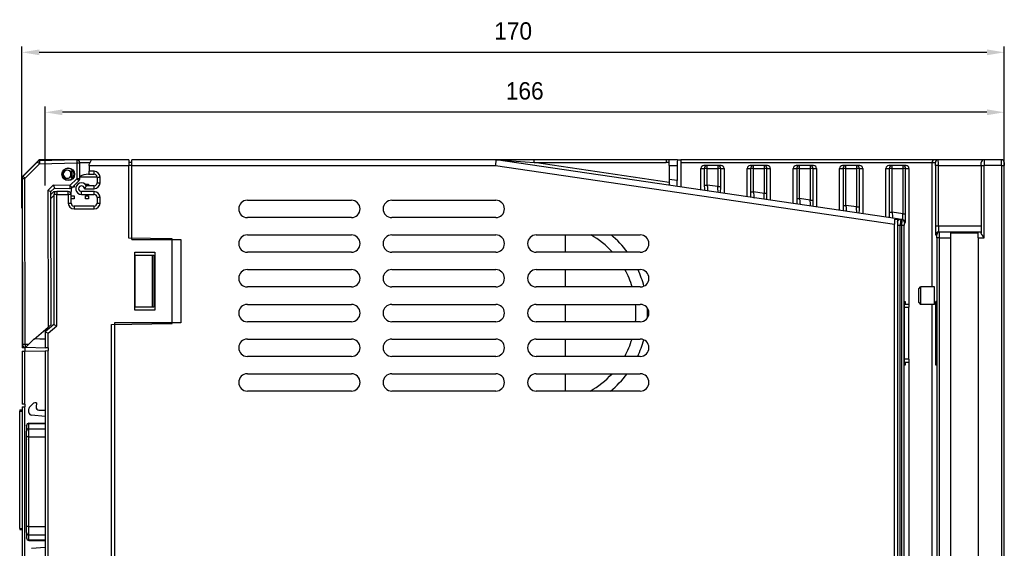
# Model space of a CAD drawing. Extents: x 14074 to 14381, y -3030 to -2703.
# Tile 27 of 27: x 14210 to 14381, y -2794 to -2703. Entities that reach past the tile are written whole.
import ezdxf

# ---------------------------------------------------------------- set-up
doc = ezdxf.new("R2010")
doc.units = 0
doc.layers.get('DEFPOINTS').update_dxf_attribs({"color": 8, "linetype": 'CONTINUOUS'})
doc.layers.add('TEXT', color=2, linetype='CONTINUOUS')
doc.styles.get("Standard").update_dxf_attribs({"font": 'PMingLiU.ttf'})
doc.dimstyles.new('ISO-25', dxfattribs={"dimtxt": 3, "dimasz": 3, "dimexe": 1, "dimexo": 1, "dimgap": 2, "dimtad": 2, "dimtih": 1, "dimtoh": 1, "dimtxsty": 'STANDARD', "dimcen": 0, "dimclrd": 256, "dimclre": 256, "dimclrt": 256, "dimazin": 3, "dimtfac": 1, "dimtmove": 0, "dimatfit": 3})

# ---------------------------------------------------------------- blocks, each defined once
blk = doc.blocks.new('*D3')
at = {"layer": 'DEFPOINTS', "color": 0}
for p in [(14380.7, -2708.6), (14210.7, -2736.56), (14380.7, -2883.52)]:
    blk.add_point(p, dxfattribs=at)
at = {"layer": 'TEXT', "color": 7}
for p, q in [((14210.7, -2735.56), (14210.7, -2707.6)), ((14380.7, -2882.52), (14380.7, -2707.6)), ((14213.7, -2708.6), (14377.7, -2708.6))]:
    blk.add_line(p, q, dxfattribs=at)
for points in [[(14213.7, -2708.1), (14213.7, -2709.1), (14210.7, -2708.6)], [(14377.7, -2708.1), (14377.7, -2709.1), (14380.7, -2708.6)]]:
    blk.add_solid(points, dxfattribs=at)
at = {"layer": 'TEXT', "color": 7, "insert": (14295.7, -2704.93), "char_height": 3, "attachment_point": 5}
blk.add_mtext('170', dxfattribs=at)
blk = doc.blocks.new('*D4')
at = {"layer": 'DEFPOINTS', "color": 0}
for p in [(14214.7, -2718.97), (14214.7, -2732.62), (14380.7, -2755.66)]:
    blk.add_point(p, dxfattribs=at)
at = {"layer": 'TEXT', "color": 7}
for p, q in [((14214.7, -2731.62), (14214.7, -2717.97)), ((14377.7, -2718.97), (14217.7, -2718.97)), ((14380.7, -2754.66), (14380.7, -2717.97))]:
    blk.add_line(p, q, dxfattribs=at)
for points in [[(14217.7, -2718.47), (14217.7, -2719.47), (14214.7, -2718.97)], [(14377.7, -2718.47), (14377.7, -2719.47), (14380.7, -2718.97)]]:
    blk.add_solid(points, dxfattribs=at)
at = {"layer": 'TEXT', "color": 7, "insert": (14297.7, -2715.28), "char_height": 3, "attachment_point": 5}
blk.add_mtext('166', dxfattribs=at)

msp = doc.modelspace()

# ---------------------------------------------------------------- linework, layer by layer
at = {"layer": 'TEXT', "color": 7}
for p, q in [((14213.555, -2727.322), (14210.848, -2730.029)), ((14213.367, -2727.518), (14210.849, -2730.048)), ((14211.19, -2730.401), (14213.708, -2727.871)), ((14220.182, -2727.185), (14213.707, -2727.371)), ((14213.708, -2727.871), (14220.183, -2727.685)), ((14215.701, -2727.175), (14213.908, -2727.175)), ((14215.701, -2727.175), (14215.701, -2727.314)), ((14222.701, -2727.175), (14215.701, -2727.175)), ((14220.183, -2727.685), (14220.696, -2727.684)), ((14220.183, -2727.685), (14220.19, -2730.461)), ((14220.696, -2727.675), (14222.451, -2727.675)), ((14220.703, -2730.459), (14220.696, -2727.684)), ((14222.301, -2727.975), (14222.701, -2727.175)), ((14222.301, -2728.175), (14222.301, -2727.975)), ((14229.201, -2727.175), (14222.701, -2727.175)), ((14229.201, -2727.175), (14229.201, -2728.175)), ((14229.701, -2727.675), (14229.201, -2727.675)), ((14229.701, -2728.175), (14229.701, -2727.175)), ((14292.665, -2727.175), (14229.701, -2727.175)), ((14292.701, -2727.177), (14292.628, -2728.175)), ((14299.358, -2727.175), (14292.665, -2727.175)), ((14362.201, -2737.396), (14292.737, -2727.181)), ((14292.737, -2727.181), (14292.772, -2727.183)), ((14292.772, -2727.183), (14294.667, -2727.321)), ((14294.667, -2727.321), (14299.36, -2727.662)), ((14322.201, -2727.175), (14299.358, -2727.175)), ((14322.701, -2731.095), (14299.36, -2727.662)), ((14299.36, -2727.662), (14322.201, -2727.662)), ((14322.701, -2727.175), (14322.201, -2727.175)), ((14322.201, -2727.175), (14322.201, -2727.662)), ((14322.201, -2727.675), (14322.201, -2727.662)), ((14322.701, -2727.675), (14322.201, -2727.675)), ((14322.701, -2727.675), (14322.701, -2727.175)), ((14324.125, -2727.175), (14322.701, -2727.175)), ((14322.701, -2727.74), (14322.701, -2727.675)), ((14322.701, -2728.175), (14322.701, -2727.74)), ((14324.125, -2727.175), (14324.71, -2727.175)), ((14324.701, -2727.675), (14368.201, -2727.675)), ((14324.701, -2727.675), (14324.701, -2731.881)), ((14368.693, -2727.175), (14324.71, -2727.175)), ((14368.201, -2727.675), (14368.777, -2727.675)), ((14368.201, -2749.175), (14368.201, -2727.675)), ((14369.277, -2727.175), (14368.693, -2727.175)), ((14377.201, -2727.175), (14369.277, -2727.175)), ((14376.701, -2728.175), (14376.701, -2727.675)), ((14380.201, -2727.175), (14377.201, -2727.175)), ((14377.201, -2727.175), (14377.201, -2727.468)), ((14377.201, -2727.468), (14377.201, -2728.175)), ((14380.201, -2728.175), (14380.201, -2727.175)), ((14380.701, -2727.675), (14380.701, -2728.175)), ((14219.11, -2729.279), (14219.278, -2729.279)), ((14219.11, -2729.279), (14219.11, -2730.072)), ((14219.525, -2729.109), (14219.278, -2729.279)), ((14219.278, -2730.072), (14219.278, -2729.279)), ((14222.201, -2729.675), (14222.301, -2729.675)), ((14222.301, -2728.175), (14229.201, -2728.175)), ((14222.301, -2728.175), (14222.301, -2729.175)), ((14222.301, -2729.675), (14222.301, -2729.175)), ((14223.201, -2729.175), (14222.301, -2729.175)), ((14222.301, -2729.675), (14223.201, -2729.675)), ((14223.201, -2729.675), (14223.201, -2729.175)), ((14229.201, -2740.719), (14229.201, -2728.175)), ((14229.701, -2728.175), (14229.201, -2728.175)), ((14229.701, -2728.175), (14292.628, -2728.175)), ((14229.701, -2740.975), (14229.701, -2728.175)), ((14292.628, -2728.175), (14361.701, -2738.333)), ((14322.701, -2728.175), (14324.108, -2728.175)), ((14322.701, -2728.175), (14322.701, -2730.576)), ((14324.108, -2728.175), (14324.108, -2730.783)), ((14328.201, -2728.675), (14328.786, -2728.675)), ((14328.201, -2732.396), (14328.201, -2728.675)), ((14329.286, -2728.175), (14328.701, -2728.175)), ((14329.286, -2728.675), (14328.786, -2728.675)), ((14328.786, -2728.675), (14328.786, -2731.545)), ((14329.286, -2728.675), (14329.286, -2728.175)), ((14331.116, -2728.175), (14329.286, -2728.175)), ((14329.286, -2731.545), (14329.286, -2728.675)), ((14329.286, -2728.675), (14331.116, -2728.675)), ((14331.701, -2728.175), (14331.116, -2728.175)), ((14331.116, -2728.175), (14331.116, -2728.675)), ((14331.616, -2728.675), (14331.116, -2728.675)), ((14331.116, -2728.675), (14331.116, -2731.814)), ((14331.616, -2731.814), (14331.616, -2728.675)), ((14331.616, -2728.675), (14332.201, -2728.675)), ((14332.201, -2728.675), (14332.201, -2732.984)), ((14336.201, -2728.675), (14336.786, -2728.675)), ((14336.201, -2733.572), (14336.201, -2728.675)), ((14337.286, -2728.175), (14336.701, -2728.175)), ((14337.286, -2728.675), (14336.786, -2728.675)), ((14336.786, -2728.675), (14336.786, -2732.721)), ((14337.286, -2728.675), (14337.286, -2728.175)), ((14339.116, -2728.175), (14337.286, -2728.175)), ((14337.286, -2732.721), (14337.286, -2728.675)), ((14337.286, -2728.675), (14339.116, -2728.675)), ((14339.701, -2728.175), (14339.116, -2728.175)), ((14339.116, -2728.175), (14339.116, -2728.675)), ((14339.616, -2728.675), (14339.116, -2728.675)), ((14339.116, -2728.675), (14339.116, -2732.99)), ((14339.616, -2732.99), (14339.616, -2728.675)), ((14339.616, -2728.675), (14340.201, -2728.675)), ((14340.201, -2728.675), (14340.201, -2734.161)), ((14344.184, -2728.675), (14344.769, -2728.675)), ((14344.184, -2734.746), (14344.184, -2728.675)), ((14345.269, -2728.175), (14344.684, -2728.175)), ((14345.269, -2728.675), (14344.769, -2728.675)), ((14344.769, -2728.675), (14344.769, -2733.895)), ((14345.269, -2728.675), (14345.269, -2728.175)), ((14347.116, -2728.175), (14345.269, -2728.175)), ((14345.269, -2733.895), (14345.269, -2728.675)), ((14345.269, -2728.675), (14347.116, -2728.675)), ((14347.701, -2728.175), (14347.116, -2728.175)), ((14347.116, -2728.175), (14347.116, -2728.675)), ((14347.616, -2728.675), (14347.116, -2728.675)), ((14347.116, -2728.675), (14347.116, -2734.167)), ((14347.616, -2734.167), (14347.616, -2728.675)), ((14347.616, -2728.675), (14348.201, -2728.675)), ((14348.201, -2728.675), (14348.201, -2735.337)), ((14352.201, -2728.675), (14352.786, -2728.675)), ((14352.201, -2735.925), (14352.201, -2728.675)), ((14353.286, -2728.175), (14352.701, -2728.175)), ((14353.286, -2728.675), (14352.786, -2728.675)), ((14352.786, -2728.675), (14352.786, -2735.074)), ((14353.286, -2728.675), (14353.286, -2728.175)), ((14355.116, -2728.175), (14353.286, -2728.175)), ((14353.286, -2735.074), (14353.286, -2728.675)), ((14353.286, -2728.675), (14355.116, -2728.675)), ((14355.701, -2728.175), (14355.116, -2728.175)), ((14355.116, -2728.175), (14355.116, -2728.675)), ((14355.616, -2728.675), (14355.116, -2728.675)), ((14355.116, -2728.675), (14355.116, -2735.343)), ((14355.616, -2735.343), (14355.616, -2728.675)), ((14355.616, -2728.675), (14356.201, -2728.675)), ((14356.201, -2728.675), (14356.201, -2736.514)), ((14360.201, -2728.675), (14360.786, -2728.675)), ((14360.201, -2737.102), (14360.201, -2728.675)), ((14361.286, -2728.175), (14360.701, -2728.175)), ((14361.286, -2728.675), (14360.786, -2728.675)), ((14360.786, -2728.675), (14360.786, -2736.251)), ((14361.286, -2728.675), (14361.286, -2728.175)), ((14363.116, -2728.175), (14361.286, -2728.175)), ((14361.286, -2736.251), (14361.286, -2728.675)), ((14361.286, -2728.675), (14363.116, -2728.675)), ((14363.701, -2728.175), (14363.116, -2728.175)), ((14363.116, -2728.175), (14363.116, -2728.675)), ((14363.616, -2728.675), (14363.116, -2728.675)), ((14363.116, -2728.675), (14363.116, -2736.52)), ((14363.616, -2736.52), (14363.616, -2728.675)), ((14363.616, -2728.675), (14364.201, -2728.675)), ((14364.201, -2728.675), (14364.201, -2752.175)), ((14368.936, -2728.175), (14368.786, -2728.175)), ((14368.786, -2728.175), (14368.786, -2738.675)), ((14369.286, -2728.175), (14368.936, -2728.175)), ((14369.286, -2728.175), (14376.701, -2728.175)), ((14369.286, -2738.675), (14369.286, -2728.175)), ((14376.701, -2728.175), (14376.848, -2728.175)), ((14376.701, -2728.175), (14376.701, -2739.809)), ((14376.848, -2728.175), (14377.201, -2728.175)), ((14380.201, -2728.175), (14377.201, -2728.175)), ((14377.201, -2740.675), (14377.201, -2728.175)), ((14380.201, -2728.175), (14380.701, -2728.175)), ((14380.201, -2728.175), (14380.201, -2888.175)), ((14380.701, -2888.175), (14380.701, -2728.175)), ((14210.703, -2730.382), (14210.701, -2730.382)), ((14210.701, -2730.382), (14210.701, -2759.675)), ((14210.703, -2730.402), (14211.19, -2730.401)), ((14210.703, -2730.402), (14210.774, -2759.103)), ((14211.261, -2759.102), (14211.19, -2730.401)), ((14220.19, -2730.461), (14218.996, -2731.63)), ((14219.278, -2730.072), (14219.11, -2730.072)), ((14219.278, -2730.072), (14219.525, -2730.242)), ((14219.359, -2731.987), (14220.553, -2730.818)), ((14220.703, -2730.459), (14220.19, -2730.461)), ((14223.701, -2730.175), (14220.702, -2730.175)), ((14221.701, -2731.461), (14221.701, -2731.417)), ((14221.701, -2731.417), (14222.201, -2731.417)), ((14222.201, -2731.417), (14222.201, -2731.675)), ((14223.701, -2730.175), (14224.201, -2730.175)), ((14223.701, -2730.175), (14223.701, -2731.175)), ((14223.701, -2731.175), (14224.201, -2731.175)), ((14224.201, -2731.175), (14224.201, -2730.175)), ((14322.701, -2730.576), (14322.701, -2731.587)), ((14324.108, -2730.783), (14322.701, -2730.576)), ((14216.106, -2731.562), (14215.195, -2732.477)), ((14215.195, -2732.477), (14215.254, -2756.112)), ((14216.322, -2732.066), (14215.709, -2732.683)), ((14215.766, -2755.683), (14215.709, -2732.683)), ((14216.201, -2732.675), (14215.71, -2733.167)), ((14218.996, -2731.63), (14216.106, -2731.562)), ((14216.201, -2732.675), (14216.701, -2732.675)), ((14216.701, -2733.175), (14216.201, -2733.175)), ((14216.201, -2733.175), (14216.201, -2755.675)), ((14216.322, -2732.066), (14218.997, -2732.13)), ((14216.701, -2732.675), (14216.701, -2733.175)), ((14218.701, -2732.675), (14216.701, -2732.675)), ((14216.701, -2733.175), (14218.701, -2733.175)), ((14216.701, -2755.91), (14216.701, -2733.175)), ((14218.701, -2733.175), (14218.701, -2732.675)), ((14219.201, -2733.175), (14218.701, -2733.175)), ((14218.701, -2733.175), (14218.701, -2734.675)), ((14219.201, -2733.175), (14219.201, -2732.675)), ((14219.201, -2734.675), (14219.201, -2733.175)), ((14219.701, -2731.917), (14219.43, -2731.917)), ((14219.701, -2731.652), (14219.701, -2731.917)), ((14221.001, -2733.175), (14221.001, -2732.675)), ((14223.201, -2732.675), (14221.001, -2732.675)), ((14221.001, -2733.175), (14223.201, -2733.175)), ((14221.501, -2732.175), (14223.201, -2732.175)), ((14223.201, -2731.675), (14221.867, -2731.675)), ((14223.201, -2732.175), (14223.201, -2731.675)), ((14223.201, -2733.175), (14223.201, -2732.675)), ((14328.786, -2731.545), (14328.936, -2731.545)), ((14328.936, -2731.545), (14329.286, -2731.545)), ((14331.116, -2731.814), (14329.286, -2731.545)), ((14331.116, -2731.814), (14331.467, -2731.814)), ((14331.467, -2731.814), (14331.616, -2731.814)), ((14336.786, -2732.721), (14336.936, -2732.721)), ((14336.936, -2732.721), (14337.286, -2732.721)), ((14339.116, -2732.99), (14337.286, -2732.721)), ((14339.467, -2732.99), (14339.116, -2732.99)), ((14339.616, -2732.99), (14339.467, -2732.99)), ((14215.712, -2733.872), (14216.201, -2733.382)), ((14218.701, -2734.675), (14219.201, -2734.675)), ((14219.201, -2733.417), (14219.701, -2733.417)), ((14219.701, -2733.917), (14219.201, -2733.917)), ((14219.701, -2733.417), (14219.701, -2733.917)), ((14221.701, -2733.417), (14222.201, -2733.417)), ((14221.701, -2733.917), (14221.701, -2733.417)), ((14222.201, -2733.917), (14221.701, -2733.917)), ((14222.201, -2733.417), (14222.201, -2733.917)), ((14224.201, -2733.675), (14223.701, -2733.675)), ((14223.701, -2733.675), (14223.701, -2734.675)), ((14223.701, -2734.675), (14224.201, -2734.675)), ((14224.201, -2734.675), (14224.201, -2733.675)), ((14249.701, -2734.175), (14267.701, -2734.175)), ((14274.701, -2734.175), (14292.701, -2734.175)), ((14344.769, -2733.895), (14344.918, -2733.895)), ((14344.918, -2733.895), (14345.269, -2733.895)), ((14347.116, -2734.167), (14345.269, -2733.895)), ((14347.116, -2734.167), (14347.467, -2734.167)), ((14347.467, -2734.167), (14347.616, -2734.167)), ((14219.701, -2735.175), (14219.701, -2735.675)), ((14223.201, -2735.175), (14219.701, -2735.175)), ((14219.701, -2735.675), (14223.201, -2735.675)), ((14223.201, -2735.675), (14223.201, -2735.175)), ((14352.786, -2735.074), (14352.936, -2735.074)), ((14352.936, -2735.074), (14353.286, -2735.074)), ((14355.116, -2735.343), (14353.286, -2735.074)), ((14355.116, -2735.343), (14355.467, -2735.343)), ((14355.467, -2735.343), (14355.616, -2735.343)), ((14360.786, -2736.251), (14360.936, -2736.251)), ((14360.936, -2736.251), (14361.286, -2736.251)), ((14363.116, -2736.52), (14361.286, -2736.251)), ((14363.116, -2736.52), (14363.467, -2736.52)), ((14363.467, -2736.52), (14363.616, -2736.52)), ((14267.701, -2737.175), (14249.701, -2737.175)), ((14292.701, -2737.175), (14274.701, -2737.175)), ((14361.701, -2737.458), (14361.701, -2738.333)), ((14361.701, -2737.458), (14362.201, -2737.531)), ((14362.774, -2737.48), (14362.201, -2737.396)), ((14362.201, -2737.396), (14362.201, -2737.531)), ((14362.201, -2737.531), (14362.201, -2834.675)), ((14362.753, -2737.773), (14362.701, -2738.48)), ((14362.774, -2737.48), (14362.753, -2737.773)), ((14362.98, -2737.51), (14362.774, -2737.48)), ((14362.774, -2737.48), (14362.774, -2737.48)), ((14363.163, -2737.537), (14362.98, -2737.51)), ((14362.98, -2737.51), (14363.031, -2737.521)), ((14363.407, -2738.005), (14363.59, -2738.032)), ((14361.701, -2834.882), (14361.701, -2738.333)), ((14362.201, -2738.48), (14362.348, -2738.48)), ((14362.201, -2738.48), (14362.201, -2834.468)), ((14362.348, -2738.48), (14362.701, -2738.48)), ((14362.701, -2738.48), (14362.898, -2738.509)), ((14362.701, -2834.468), (14362.701, -2738.48)), ((14362.898, -2738.509), (14363.249, -2738.509)), ((14362.898, -2738.509), (14362.898, -2834.665)), ((14363.249, -2738.509), (14363.398, -2738.509)), ((14363.398, -2834.665), (14363.398, -2738.509)), ((14368.936, -2738.675), (14368.786, -2738.675)), ((14369.286, -2738.675), (14368.936, -2738.675)), ((14376.701, -2738.675), (14369.286, -2738.675)), ((14369.496, -2739.675), (14369.312, -2739.675)), ((14376.701, -2739.675), (14369.496, -2739.675)), ((14371.39, -2739.809), (14371.39, -2740.675)), ((14371.39, -2739.809), (14376.201, -2739.809)), ((14376.201, -2740.675), (14376.201, -2739.809)), ((14236.701, -2740.85), (14229.201, -2740.719)), ((14229.701, -2740.975), (14238.201, -2740.975)), ((14236.701, -2755.501), (14236.701, -2740.85)), ((14238.201, -2740.975), (14238.201, -2755.375)), ((14249.701, -2740.175), (14267.701, -2740.175)), ((14274.701, -2740.175), (14292.701, -2740.175)), ((14299.701, -2740.175), (14317.701, -2740.175)), ((14304.701, -2740.175), (14304.701, -2743.175)), ((14368.812, -2740.175), (14368.996, -2740.175)), ((14369.154, -2740.675), (14369.004, -2740.675)), ((14369.004, -2740.675), (14369.004, -2841.478)), ((14369.504, -2740.675), (14369.154, -2740.675)), ((14369.504, -2740.675), (14371.39, -2740.675)), ((14369.504, -2841.978), (14369.504, -2740.675)), ((14371.39, -2740.675), (14371.39, -2840.175)), ((14376.201, -2740.675), (14377.201, -2740.675)), ((14376.201, -2740.675), (14376.201, -2848.675)), ((14230.201, -2753.175), (14230.201, -2743.175)), ((14230.201, -2743.175), (14233.701, -2743.175)), ((14233.701, -2743.175), (14233.701, -2753.175)), ((14267.701, -2743.175), (14249.701, -2743.175)), ((14292.701, -2743.175), (14274.701, -2743.175)), ((14317.701, -2743.175), (14299.701, -2743.175)), ((14230.257, -2743.675), (14233.201, -2743.675)), ((14230.257, -2752.675), (14230.257, -2743.675)), ((14233.201, -2743.675), (14233.201, -2752.675)), ((14233.201, -2743.675), (14233.501, -2743.675)), ((14233.501, -2743.675), (14233.501, -2752.675)), ((14249.701, -2746.175), (14267.701, -2746.175)), ((14274.701, -2746.175), (14292.701, -2746.175)), ((14299.701, -2746.175), (14317.701, -2746.175)), ((14304.701, -2746.175), (14304.701, -2749.175)), ((14267.701, -2749.175), (14249.701, -2749.175)), ((14292.701, -2749.175), (14274.701, -2749.175)), ((14317.701, -2749.175), (14299.701, -2749.175)), ((14365.901, -2749.482), (14366.208, -2749.175)), ((14365.901, -2751.869), (14365.901, -2749.482)), ((14366.208, -2749.175), (14366.208, -2752.175)), ((14368.594, -2749.175), (14366.208, -2749.175)), ((14363.421, -2751.675), (14363.55, -2751.675)), ((14363.421, -2762.675), (14363.421, -2751.675)), ((14363.55, -2751.675), (14363.55, -2752.175)), ((14365.901, -2751.869), (14366.208, -2752.175)), ((14368.852, -2762.675), (14368.852, -2751.675)), ((14368.981, -2751.675), (14368.852, -2751.675)), ((14368.981, -2762.675), (14368.981, -2751.675)), ((14233.701, -2753.175), (14230.201, -2753.175)), ((14233.201, -2752.675), (14230.257, -2752.675)), ((14233.501, -2752.675), (14233.201, -2752.675)), ((14249.701, -2752.175), (14267.701, -2752.175)), ((14274.701, -2752.175), (14292.701, -2752.175)), ((14299.701, -2752.175), (14317.701, -2752.175)), ((14304.701, -2752.175), (14304.701, -2755.175)), ((14364.201, -2752.175), (14363.421, -2752.175)), ((14363.421, -2752.675), (14364.201, -2752.675)), ((14364.201, -2752.175), (14364.201, -2752.675)), ((14364.201, -2761.675), (14364.201, -2752.675)), ((14368.594, -2752.175), (14366.208, -2752.175)), ((14368.201, -2804.175), (14368.201, -2752.175)), ((14267.701, -2755.175), (14249.701, -2755.175)), ((14292.701, -2755.175), (14274.701, -2755.175)), ((14317.701, -2755.175), (14299.701, -2755.175)), ((14212.789, -2758.176), (14215.254, -2756.112)), ((14214.696, -2756.579), (14214.701, -2756.579)), ((14216.201, -2755.675), (14214.701, -2756.925)), ((14214.701, -2756.574), (14214.701, -2756.925)), ((14214.701, -2756.925), (14214.701, -2759.675)), ((14214.701, -2756.925), (14215.201, -2757.16)), ((14215.201, -2757.16), (14216.701, -2755.91)), ((14215.201, -2756.509), (14215.201, -2756.155)), ((14215.766, -2755.683), (14215.254, -2756.112)), ((14216.201, -2755.675), (14216.701, -2755.91)), ((14226.201, -2755.684), (14236.701, -2755.501)), ((14226.201, -2860.667), (14226.201, -2755.684)), ((14238.201, -2755.375), (14226.701, -2755.375)), ((14226.701, -2755.375), (14226.701, -2860.975)), ((14212.756, -2758.206), (14211.85, -2759.116)), ((14214.701, -2758.135), (14212.773, -2758.19)), ((14213.772, -2758.161), (14214.701, -2758.183)), ((14215.201, -2759.675), (14215.201, -2757.16)), ((14249.701, -2758.175), (14267.701, -2758.175)), ((14274.701, -2758.175), (14292.701, -2758.175)), ((14299.701, -2758.175), (14317.701, -2758.175)), ((14304.701, -2758.175), (14304.701, -2761.175)), ((14211.188, -2759.675), (14210.701, -2759.675)), ((14210.701, -2760.293), (14211.188, -2760.28)), ((14210.701, -2760.293), (14210.701, -2769.425)), ((14211.261, -2759.102), (14210.774, -2759.103)), ((14211.188, -2759.675), (14211.188, -2759.595)), ((14211.188, -2759.675), (14211.201, -2759.675)), ((14211.188, -2760.28), (14214.701, -2760.188)), ((14211.188, -2769.425), (14211.188, -2760.28)), ((14211.201, -2759.675), (14211.201, -2760.28)), ((14211.85, -2759.116), (14211.261, -2759.102)), ((14211.262, -2759.602), (14211.365, -2759.604)), ((14211.85, -2759.116), (14211.365, -2759.604)), ((14211.365, -2759.604), (14214.775, -2759.685)), ((14215.201, -2759.675), (14214.701, -2759.675)), ((14214.701, -2760.188), (14215.201, -2760.175)), ((14214.701, -2760.188), (14214.701, -2885.968)), ((14214.775, -2759.675), (14214.775, -2759.685)), ((14215.201, -2759.675), (14215.201, -2760.175)), ((14215.201, -2885.968), (14215.201, -2760.175)), ((14267.701, -2761.175), (14249.701, -2761.175)), ((14292.701, -2761.175), (14274.701, -2761.175)), ((14317.701, -2761.175), (14299.701, -2761.175)), ((14364.201, -2761.675), (14363.421, -2761.675)), ((14363.421, -2762.175), (14364.201, -2762.175)), ((14363.55, -2762.175), (14363.55, -2762.675)), ((14364.201, -2761.675), (14364.201, -2762.175)), ((14364.201, -2762.175), (14364.201, -2836.675)), ((14363.55, -2762.675), (14363.421, -2762.675)), ((14368.981, -2762.675), (14368.852, -2762.675)), ((14249.701, -2764.175), (14267.701, -2764.175)), ((14274.701, -2764.175), (14292.701, -2764.175)), ((14299.701, -2764.175), (14317.701, -2764.175)), ((14304.701, -2764.175), (14304.701, -2767.175)), ((14267.701, -2767.175), (14249.701, -2767.175)), ((14292.701, -2767.175), (14274.701, -2767.175)), ((14317.701, -2767.175), (14299.701, -2767.175)), ((14210.301, -2770.425), (14210.301, -2770.625)), ((14210.301, -2770.425), (14210.701, -2770.425)), ((14210.301, -2790.925), (14210.301, -2770.625)), ((14210.301, -2770.625), (14210.701, -2770.625)), ((14211.188, -2769.425), (14210.701, -2769.425)), ((14210.701, -2769.925), (14210.701, -2851.87)), ((14210.701, -2769.925), (14211.188, -2769.925)), ((14211.188, -2769.425), (14211.201, -2769.425)), ((14211.188, -2851.87), (14211.188, -2769.925)), ((14211.201, -2769.925), (14211.188, -2769.925)), ((14211.201, -2769.425), (14211.201, -2769.925)), ((14211.901, -2770.857), (14211.901, -2770.232)), ((14212.048, -2769.879), (14212.555, -2769.372)), ((14213.201, -2769.225), (14212.908, -2769.225)), ((14213.201, -2769.225), (14213.139, -2769.932)), ((14213.638, -2770.475), (14214.701, -2770.475)), ((14214.701, -2771.56), (14212.358, -2771.355)), ((14211.501, -2773.177), (14211.501, -2773.14)), ((14211.501, -2773.177), (14211.501, -2774.077)), ((14211.501, -2775.111), (14211.501, -2774.077)), ((14211.901, -2772.79), (14211.901, -2772.74)), ((14211.901, -2772.74), (14214.701, -2772.74)), ((14211.901, -2772.79), (14214.701, -2772.79)), ((14211.901, -2773.691), (14211.901, -2772.79)), ((14211.901, -2773.691), (14214.701, -2773.691)), ((14211.901, -2775.111), (14211.901, -2773.691)), ((14211.501, -2774.895), (14211.481, -2774.895)), ((14211.481, -2774.895), (14211.481, -2774.945)), ((14211.481, -2775.545), (14211.481, -2774.945)), ((14211.501, -2774.945), (14211.481, -2774.945)), ((14211.481, -2775.545), (14211.481, -2775.595)), ((14211.501, -2775.545), (14211.481, -2775.545)), ((14211.481, -2775.595), (14211.501, -2775.595)), ((14211.501, -2790.61), (14211.501, -2775.111)), ((14211.901, -2775.111), (14211.501, -2775.111)), ((14211.901, -2775.111), (14214.701, -2775.111)), ((14211.901, -2790.61), (14211.901, -2775.111)), ((14210.301, -2790.925), (14210.701, -2790.925)), ((14210.301, -2790.925), (14210.301, -2791.125)), ((14210.301, -2791.125), (14210.701, -2791.125)), ((14211.501, -2791.644), (14211.501, -2790.61)), ((14211.901, -2790.61), (14211.501, -2790.61)), ((14211.901, -2790.61), (14214.701, -2790.61)), ((14211.901, -2792.03), (14211.901, -2790.61)), ((14211.501, -2791.644), (14211.501, -2792.544)), ((14211.501, -2792.58), (14211.501, -2792.544)), ((14211.901, -2792.03), (14214.701, -2792.03)), ((14211.901, -2792.93), (14211.901, -2792.03)), ((14214.701, -2792.93), (14211.901, -2792.93)), ((14211.901, -2792.98), (14211.901, -2792.93)), ((14211.901, -2792.98), (14214.701, -2792.98)), ((14212.358, -2794.355), (14214.701, -2794.15))]:
    msp.add_line(p, q, dxfattribs=at)
at = {"layer": 'TEXT', "color": 7, "flags": 128}
for points in [[(14292.665, -2727.175), (14292.666, -2727.175), (14292.668, -2727.175), (14292.669, -2727.175), (14292.671, -2727.175), (14292.672, -2727.175), (14292.674, -2727.175), (14292.675, -2727.175), (14292.677, -2727.176), (14292.678, -2727.176), (14292.68, -2727.176), (14292.681, -2727.176), (14292.683, -2727.176), (14292.684, -2727.176), (14292.686, -2727.176), (14292.687, -2727.176), (14292.689, -2727.176), (14292.69, -2727.176), (14292.692, -2727.176), (14292.693, -2727.176), (14292.695, -2727.176), (14292.697, -2727.176), (14292.698, -2727.176), (14292.7, -2727.177), (14292.701, -2727.177)], [(14292.701, -2727.177), (14292.703, -2727.177), (14292.704, -2727.177), (14292.706, -2727.177), (14292.707, -2727.177), (14292.709, -2727.177), (14292.71, -2727.177), (14292.712, -2727.178), (14292.713, -2727.178), (14292.715, -2727.178), (14292.716, -2727.178), (14292.718, -2727.178), (14292.719, -2727.178), (14292.721, -2727.179), (14292.722, -2727.179), (14292.724, -2727.179), (14292.725, -2727.179), (14292.727, -2727.179), (14292.728, -2727.179), (14292.73, -2727.18), (14292.731, -2727.18), (14292.733, -2727.18), (14292.734, -2727.18), (14292.736, -2727.18), (14292.737, -2727.181)], [(14221.501, -2732.175), (14221.527, -2732.149), (14221.552, -2732.121), (14221.577, -2732.094), (14221.601, -2732.066), (14221.624, -2732.037), (14221.646, -2732.009), (14221.668, -2731.981), (14221.689, -2731.953), (14221.708, -2731.925), (14221.727, -2731.898), (14221.745, -2731.872), (14221.762, -2731.846), (14221.778, -2731.822), (14221.793, -2731.799), (14221.806, -2731.777), (14221.819, -2731.757), (14221.83, -2731.739), (14221.84, -2731.723), (14221.848, -2731.708), (14221.855, -2731.697), (14221.86, -2731.687), (14221.864, -2731.681), (14221.866, -2731.677), (14221.867, -2731.675)], [(14362.201, -2737.975), (14362.213, -2737.869), (14362.247, -2737.768), (14362.301, -2737.675), (14362.374, -2737.597), (14362.462, -2737.536), (14362.561, -2737.496), (14362.667, -2737.477), (14362.774, -2737.48)], [(14376.746, -2739.968), (14376.743, -2739.961), (14376.739, -2739.953), (14376.736, -2739.946), (14376.733, -2739.938), (14376.73, -2739.931), (14376.727, -2739.924), (14376.725, -2739.916), (14376.722, -2739.909), (14376.72, -2739.902), (14376.717, -2739.895), (14376.715, -2739.888), (14376.713, -2739.882), (14376.711, -2739.875), (14376.71, -2739.869), (14376.708, -2739.862), (14376.707, -2739.856), (14376.705, -2739.85), (14376.704, -2739.843), (14376.703, -2739.837), (14376.703, -2739.832), (14376.702, -2739.826), (14376.702, -2739.82), (14376.701, -2739.815), (14376.701, -2739.809)], [(14376.848, -2740.154), (14376.843, -2740.146), (14376.838, -2740.138), (14376.833, -2740.131), (14376.829, -2740.123), (14376.824, -2740.115), (14376.819, -2740.107), (14376.815, -2740.099), (14376.81, -2740.091), (14376.806, -2740.083), (14376.801, -2740.076), (14376.797, -2740.068), (14376.793, -2740.06), (14376.788, -2740.052), (14376.784, -2740.045), (14376.78, -2740.037), (14376.776, -2740.029), (14376.772, -2740.022), (14376.768, -2740.014), (14376.764, -2740.006), (14376.761, -2739.999), (14376.757, -2739.991), (14376.753, -2739.983), (14376.75, -2739.976), (14376.746, -2739.968)], [(14377.201, -2740.675), (14377.186, -2740.654), (14377.171, -2740.633), (14377.156, -2740.611), (14377.141, -2740.59), (14377.125, -2740.568), (14377.11, -2740.545), (14377.094, -2740.523), (14377.078, -2740.501), (14377.063, -2740.479), (14377.047, -2740.456), (14377.032, -2740.434), (14377.016, -2740.411), (14377.001, -2740.389), (14376.986, -2740.367), (14376.971, -2740.345), (14376.956, -2740.323), (14376.941, -2740.301), (14376.927, -2740.279), (14376.913, -2740.258), (14376.899, -2740.236), (14376.886, -2740.215), (14376.873, -2740.195), (14376.86, -2740.174), (14376.848, -2740.154)]]:
    msp.add_lwpolyline(points, dxfattribs=at)
at = {"layer": 'TEXT', "color": 7}
msp.add_circle((14218.701, -2729.675), 1.1, dxfattribs=at)
for centre, radius, start, end in [((14213.721, -2727.871), 0.5, 91.64183, 135.14183), ((14213.908, -2727.675), 0.5, 90, 135), ((14215.701, -2727.675), 0.5, 90, 135.31321), ((14220.196, -2727.685), 0.5, 0.14183, 91.64183), ((14377.201, -2727.675), 0.5, 135, 180), ((14377.201, -2727.675), 0.5, 90, 135), ((14380.201, -2727.675), 0.5, 0, 90), ((14218.701, -2729.675), 1, 34.52213, 325.47787), ((14218.534, -2729.675), 0.7, 34.52213, 325.47787), ((14218.701, -2729.675), 0.7, 325.47787, 34.52213), ((14218.701, -2729.675), 1, 325.47787, 34.52213), ((14222.201, -2732.675), 3, 90, 119.97796), ((14223.201, -2730.175), 1, 0, 90), ((14223.201, -2730.175), 0.5, 0, 90), ((14211.201, -2730.382), 0.5, 135, 180), ((14211.203, -2730.401), 0.5, 135.14183, 180.14183), ((14221.001, -2732.175), 1, 30, 270), ((14220.203, -2730.461), 0.5, 314.39183, 0.14183), ((14223.201, -2731.175), 1, 270, 0), ((14223.201, -2731.175), 0.5, 270, 0), ((14216.701, -2733.175), 0.5, 90, 180), ((14218.701, -2733.175), 0.5, 0, 90), ((14219.009, -2731.63), 0.5, 268.64183, 314.39183), ((14222.201, -2732.675), 3, 168.14889, 180), ((14221.001, -2732.175), 0.5, 0, 270), ((14223.201, -2733.675), 1, 0, 90), ((14223.201, -2733.675), 0.5, 0, 90), ((14219.701, -2734.675), 1, 180, 270), ((14219.701, -2734.675), 0.5, 180, 270), ((14223.201, -2734.675), 1, 270, 0), ((14223.201, -2734.675), 0.5, 270, 0), ((14249.701, -2735.675), 1.5, 90, 270), ((14267.701, -2735.675), 1.5, 270, 90), ((14274.701, -2735.675), 1.5, 90, 270), ((14292.701, -2735.675), 1.5, 270, 90), ((14249.701, -2741.675), 1.5, 90, 270), ((14267.701, -2741.675), 1.5, 270, 90), ((14274.701, -2741.675), 1.5, 90, 270), ((14292.701, -2741.675), 1.5, 270, 90), ((14299.701, -2741.675), 1.5, 90, 270), ((14301.457, -2753.636), 15.5, 42.44306, 60.27388), ((14301.457, -2753.636), 17.5, 36.70754, 50.27845), ((14317.701, -2741.675), 1.5, 270, 90), ((14249.701, -2747.675), 1.5, 90, 270), ((14267.701, -2747.675), 1.5, 270, 90), ((14274.701, -2747.675), 1.5, 90, 270), ((14292.701, -2747.675), 1.5, 270, 90), ((14299.701, -2747.675), 1.5, 90, 270), ((14301.457, -2753.636), 15.5, 16.72392, 28.77091), ((14301.457, -2753.636), 17.5, 15.2519, 25.23311), ((14317.701, -2747.675), 1.5, 270, 90), ((14249.701, -2753.675), 1.5, 90, 270), ((14267.701, -2753.675), 1.5, 270, 90), ((14274.701, -2753.675), 1.5, 90, 270), ((14292.701, -2753.675), 1.5, 270, 90), ((14299.701, -2753.675), 1.5, 90, 270), ((14301.457, -2753.636), 15.5, 354.29904, 5.40597), ((14317.701, -2753.675), 1.5, 270, 90), ((14301.457, -2753.636), 17.5, 357.0739, 2.64594), ((14213.11, -2758.559), 0.5, 129.9474, 135.14183), ((14249.701, -2759.675), 1.5, 90, 270), ((14267.701, -2759.675), 1.5, 270, 90), ((14274.701, -2759.675), 1.5, 90, 270), ((14292.701, -2759.675), 1.5, 270, 90), ((14299.701, -2759.675), 1.5, 90, 270), ((14301.457, -2753.636), 15.5, 330.89359, 342.96926), ((14301.457, -2753.636), 17.5, 334.47907, 344.50885), ((14317.701, -2759.675), 1.5, 270, 90), ((14211.274, -2759.102), 0.5, 180.14183, 268.64183), ((14249.701, -2765.675), 1.5, 90, 270), ((14267.701, -2765.675), 1.5, 270, 90), ((14274.701, -2765.675), 1.5, 90, 270), ((14292.701, -2765.675), 1.5, 270, 90), ((14299.701, -2765.675), 1.5, 90, 270), ((14301.457, -2753.636), 15.5, 299.12853, 317.1578), ((14301.457, -2753.636), 17.5, 309.31287, 322.9674), ((14317.701, -2765.675), 1.5, 270, 90), ((14212.401, -2770.232), 0.5, 135, 180), ((14212.908, -2769.725), 0.5, 90, 135), ((14213.638, -2769.975), 0.5, 175, 270), ((14212.401, -2770.857), 0.5, 180, 265), ((14211.901, -2773.14), 0.4, 90, 180), ((14211.901, -2792.58), 0.4, 180, 270)]:
    msp.add_arc(centre, radius, start, end, dxfattribs=at)
for centre, major_axis, ratio, start_param, end_param in [((14213.721, -2727.871), (-0.354, 0.353), 0.0185131, 0, 1.5522854), ((14213.908, -2727.675), (-0.354, 0.354), 0.0185131, 0, 0.5800529), ((14213.721, -2727.871), (-0.014, 0.5), 0.026168, 0, 1.5701111), ((14213.908, -2727.675), (0, 0.5), 0.0261769, 0, 0.901747), ((14220.196, -2727.685), (-0.014, 0.5), 0.026168, 0, 1.5701111), ((14299.358, -2727.675), (0, 0.5), 0.0038099, 5.5107378, 6.2831853), ((14299.358, -2727.675), (0, -0.5), 0.0038099, 1.5966976, 2.3691451), ((14324.125, -2728.175), (0, 1), 0.0174551, 0, 1.5707963), ((14324.71, -2727.675), (0, 0.5), 0.0174551, 0, 1.5707963), ((14368.693, -2727.675), (0, 0.5), 0.9826973, 0, 1.5707963), ((14369.277, -2727.675), (0, 0.5), 0.9998477, 0.7853982, 1.5707963), ((14368.777, -2728.175), (0, -0.5), 0.0174551, 1.5707963, 3.1415927), ((14369.277, -2727.675), (0, 0.5), 0.9998477, 0, 0.7853982), ((14369.277, -2728.175), (0, 1), 0.0087275, 5.4977871, 6.2831853), ((14369.277, -2728.175), (0, 1), 0.0087275, 4.712389, 5.4977871), ((14219.278, -2729.279), (0.247, 0.17), 0.3565191, 0, 2.0489841), ((14328.701, -2728.675), (-0.5, 0), 0.9998477, 4.712389, 6.2831853), ((14329.286, -2728.675), (0, 0.5), 0.9998477, 0, 1.5707963), ((14331.116, -2728.675), (0, 0.5), 0.9998477, 4.712389, 6.2831853), ((14331.701, -2728.675), (0.5, 0), 0.9998477, 0, 1.5707963), ((14336.701, -2728.675), (-0.5, 0), 0.9998477, 4.712389, 6.2831853), ((14337.286, -2728.675), (0, 0.5), 0.9998477, 0, 1.5707963), ((14339.116, -2728.675), (0, 0.5), 0.9998477, 4.712389, 6.2831853), ((14339.701, -2728.675), (0.5, 0), 0.9998477, 0.0000002, 1.5707963), ((14344.684, -2728.675), (-0.5, 0), 0.9998477, 4.712389, 6.2831853), ((14345.269, -2728.675), (0, 0.5), 0.9998477, 0, 1.5707963), ((14347.116, -2728.675), (0, 0.5), 0.9998477, 4.712389, 6.2831853), ((14347.701, -2728.675), (0.5, 0), 0.9998477, 0.0000002, 1.5707963), ((14352.701, -2728.675), (-0.5, 0), 0.9998477, 4.712389, 6.2831853), ((14353.286, -2728.675), (0, 0.5), 0.9998477, 0, 1.5707963), ((14355.116, -2728.675), (0, 0.5), 0.9998477, 4.712389, 6.2831853), ((14355.701, -2728.675), (0.5, 0), 0.9998477, 0, 1.5707963), ((14360.701, -2728.675), (-0.5, 0), 0.9998477, 4.712389, 6.2831853), ((14361.286, -2728.675), (0, 0.5), 0.9998477, 0, 1.5707963), ((14363.116, -2728.675), (0, 0.5), 0.9998477, 4.712389, 6.2831853), ((14363.701, -2728.675), (0.5, 0), 0.9998477, 0, 1.5707963), ((14211.203, -2730.401), (-0.354, 0.353), 0.0185131, 0, 1.5522854), ((14211.201, -2730.382), (-0.354, 0.354), 0.0185131, 0, 0.2402014), ((14219.278, -2730.072), (0.247, -0.17), 0.3565191, 4.2342012, 6.2831853), ((14220.203, -2730.461), (0.35, -0.357), 0.0187537, 4.6941219, 6.2831853), ((14324.09, -2730.781), (0, -1.011), 0.0172692, 6.2806449, 7.8514413), ((14215.208, -2732.477), (0.501, -0.206), 0.0092573, 4.6900436, 6.2793508), ((14216.119, -2731.561), (-0.203, 0.505), 0.0223409, 1.5618835, 3.1319946), ((14219.009, -2731.63), (-0.012, -0.5), 0.026168, 4.7130742, 6.2831853), ((14219.009, -2731.63), (0.35, -0.357), 0.0187537, 4.6941219, 6.2831853), ((14328.812, -2731.549), (0, -1.516), 0.0172692, 4.7098486, 5.3762723), ((14329.312, -2731.549), (0.073, -1.021), 0.0252354, 4.7068187, 4.9915103), ((14329.312, -2731.549), (0.073, -1.021), 0.0252354, 4.9915103, 5.4922168), ((14329.312, -2731.549), (0.073, -1.021), 0.0252354, 5.4922168, 5.6295777), ((14329.312, -2731.549), (0.073, -1.021), 0.0252354, 5.6295777, 6.0283699), ((14329.312, -2731.549), (0.073, -1.021), 0.0252354, 6.0283699, 6.277615), ((14331.09, -2731.81), (0.073, -1.021), 0.0252354, 1.4126129, 1.565226), ((14331.09, -2731.81), (0.073, -1.021), 0.0252354, 0.7798279, 1.4126129), ((14331.09, -2731.81), (0.073, -1.021), 0.0252354, 0.7090181, 0.7798279), ((14331.09, -2731.81), (0.073, -1.021), 0.0252354, 0.2692714, 0.7090181), ((14331.09, -2731.81), (0.073, -1.021), 0.0252354, 6.277615, 6.5524567), ((14331.59, -2731.81), (0, -1.516), 0.0172692, 0.7714059, 1.4156429), ((14331.59, -2731.81), (0, -1.516), 0.0172692, 1.4156429, 1.568256), ((14336.812, -2732.725), (0, -1.516), 0.0172692, 4.7098486, 5.3762723), ((14337.312, -2732.725), (0.073, -1.021), 0.0252354, 4.7068187, 4.9915103), ((14337.312, -2732.725), (0.073, -1.021), 0.0252354, 4.9915103, 5.4922168), ((14339.09, -2732.987), (0.073, -1.021), 0.0252354, 0.7798279, 1.565226), ((14339.59, -2732.987), (0, -1.516), 0.0172692, 0.7713815, 1.568256), ((14337.312, -2732.725), (0.073, -1.021), 0.0252354, 5.4922168, 5.6295777), ((14337.312, -2732.725), (0.073, -1.021), 0.0252354, 5.6295777, 6.0283699), ((14337.312, -2732.725), (0.073, -1.021), 0.0252354, 6.0283699, 6.277615), ((14339.09, -2732.987), (0.073, -1.021), 0.0252354, 0.3099142, 0.7798279), ((14339.09, -2732.987), (0.073, -1.021), 0.0252354, 6.277615, 6.5930995), ((14344.795, -2733.899), (0, -1.516), 0.0172692, 4.7098486, 5.3762723), ((14345.295, -2733.899), (0.073, -1.021), 0.0252354, 4.7068187, 4.9915103), ((14345.295, -2733.899), (0.073, -1.021), 0.0252354, 4.9915103, 5.4922168), ((14345.295, -2733.899), (0.073, -1.021), 0.0252354, 5.4922168, 5.6295777), ((14345.295, -2733.899), (0.073, -1.021), 0.0252354, 5.6295777, 6.0283699), ((14345.295, -2733.899), (0.073, -1.021), 0.0252354, 6.0283699, 6.277615), ((14347.09, -2734.163), (0.073, -1.021), 0.0252354, 1.4139609, 1.565226), ((14347.09, -2734.163), (0.073, -1.021), 0.0252354, 0.7798279, 1.4139609), ((14347.09, -2734.163), (0.073, -1.021), 0.0252354, 0.7096974, 0.7798279), ((14347.59, -2734.163), (0, -1.516), 0.0172692, 0.7714059, 1.4169909), ((14347.59, -2734.163), (0, -1.516), 0.0172692, 1.4169909, 1.568256), ((14347.09, -2734.163), (0.073, -1.021), 0.0252354, 0.2695326, 0.7096974), ((14347.09, -2734.163), (0.073, -1.021), 0.0252354, 6.277615, 6.552718), ((14352.812, -2735.078), (0, -1.516), 0.0172692, 4.7098486, 5.3762723), ((14353.312, -2735.078), (0.073, -1.021), 0.0252354, 4.7068187, 4.9915103), ((14353.312, -2735.078), (0.073, -1.021), 0.0252354, 4.9915103, 5.4922168), ((14353.312, -2735.078), (0.073, -1.021), 0.0252354, 5.4922168, 5.6295777), ((14353.312, -2735.078), (0.073, -1.021), 0.0252354, 5.6295777, 6.0283699), ((14353.312, -2735.078), (0.073, -1.021), 0.0252354, 6.0283699, 6.277615), ((14355.09, -2735.339), (0.073, -1.021), 0.0252354, 1.4126129, 1.565226), ((14355.09, -2735.339), (0.073, -1.021), 0.0252354, 0.7798279, 1.4126129), ((14355.09, -2735.339), (0.073, -1.021), 0.0252354, 0.7090181, 0.7798279), ((14355.09, -2735.339), (0.073, -1.021), 0.0252354, 0.2692714, 0.7090181), ((14355.09, -2735.339), (0.073, -1.021), 0.0252354, 6.277615, 6.5524567), ((14355.59, -2735.339), (0, -1.516), 0.0172692, 0.7714059, 1.4156429), ((14355.59, -2735.339), (0, -1.516), 0.0172692, 1.4156429, 1.568256), ((14360.812, -2736.254), (0, -1.516), 0.0172692, 4.7098486, 5.3762723), ((14361.312, -2736.254), (0.073, -1.021), 0.0252354, 4.7068187, 4.9915103), ((14361.312, -2736.254), (0.073, -1.021), 0.0252354, 4.9915103, 5.4922168), ((14363.09, -2736.516), (0.073, -1.021), 0.0252354, 1.4126129, 1.565226), ((14363.59, -2736.516), (0, -1.516), 0.0172692, 1.4156429, 1.568256), ((14361.312, -2736.254), (0.073, -1.021), 0.0252354, 5.4922168, 5.6295777), ((14361.312, -2736.254), (0.073, -1.021), 0.0252354, 5.6295777, 6.0283699), ((14361.312, -2736.254), (0.073, -1.021), 0.0252354, 6.0283699, 6.277615), ((14362.907, -2738.51), (0.073, 1), 0.008774, 0.784753, 1.5701511), ((14362.907, -2738.51), (0.073, 1), 0.008774, 0.0180322, 0.784753), ((14362.907, -2738.51), (0.073, 1), 0.008774, 0.0011299, 0.0180322), ((14362.907, -2738.005), (0.073, 0.495), 0.9998444, 6.1777315, 6.2831853), ((14362.907, -2738.005), (0.073, 0.495), 0.9998444, 5.5707821, 6.1777315), ((14363.09, -2736.516), (0.073, -1.021), 0.0252354, 0.7798279, 1.4126129), ((14363.09, -2736.516), (0.073, -1.021), 0.0252354, 0.7090181, 0.7798279), ((14363.09, -2736.516), (0.073, -1.021), 0.0252354, 0.2692714, 0.7090181), ((14363.09, -2736.516), (0.073, -1.021), 0.0252354, 6.277615, 6.5524567), ((14363.09, -2738.032), (0.073, 0.495), 0.9998444, 5.5707821, 6.2831853), ((14362.907, -2738.005), (0.073, 0.495), 0.9998444, 4.8583788, 5.5707821), ((14363.407, -2738.51), (0, 0.505), 0.0172692, 6.2806449, 7.8514413), ((14363.09, -2738.032), (0.073, 0.495), 0.9998444, 4.8583788, 5.5707821), ((14363.59, -2736.516), (0, -1.516), 0.0172692, 6.2806449, 6.5554867), ((14363.59, -2736.516), (0, -1.516), 0.0172692, 0.2723014, 0.7120481), ((14363.59, -2736.516), (0, -1.516), 0.0172692, 0.7120481, 1.4156429), ((14368.812, -2738.675), (0, -1.5), 0.0174551, 4.712389, 6.2831853), ((14369.312, -2740.175), (0, 0.5), 0.9998477, 0.7853982, 1.5707963), ((14369.312, -2740.175), (0, 0.5), 0.9998477, 0, 0.7853982), ((14369.496, -2740.175), (0, 0.5), 0.9998477, 0.7853982, 1.5707963), ((14369.496, -2740.175), (0, 0.5), 0.9998477, 0, 0.7853982), ((14369.312, -2738.675), (0, 1), 0.0261826, 1.5707963, 2.3561945), ((14369.312, -2738.675), (0, 1), 0.0261826, 2.3561945, 2.8261082), ((14369.312, -2738.675), (0, 1), 0.0261826, 2.8261082, 3.1415927), ((14369.496, -2740.675), (0, 1), 0.0087275, 5.4977871, 6.2831853), ((14369.496, -2740.675), (0, 1), 0.0087275, 4.712389, 5.4977871), ((14368.996, -2740.675), (0, -0.5), 0.0174551, 1.5707963, 3.1415927), ((14368.594, -2750.675), (0, 1.5), 0.0174551, 3.1415927, 6.2831853), ((14211.274, -2759.102), (-0.012, -0.5), 0.026168, 4.7130742, 6.2831853), ((14211.901, -2773.177), (-0.4, 0), 0.9659258, 4.712389, 6.2831853), ((14211.901, -2774.077), (-0.4, 0), 0.9659258, 4.712389, 6.2831853), ((14211.901, -2791.644), (-0.4, 0), 0.9659258, 0, 1.5707963), ((14211.901, -2792.544), (-0.4, 0), 0.9659258, 0, 1.5707963)]:
    msp.add_ellipse(centre, major_axis=major_axis, ratio=ratio, start_param=start_param, end_param=end_param, dxfattribs=at)

# ---------------------------------------------------------------- dimensions: what is measured, and where the dimension line sits
dim = msp.add_linear_dim(base=(14380.701, -2708.6), p1=(14210.701, -2736.558), p2=(14380.701, -2883.519), dimstyle='ISO-25', override={"dimclrd": 7, "dimclre": 7, "dimclrt": 7}, dxfattribs=at)
dim.commit()
dim.dimension.update_dxf_attribs({"geometry": '*D3', "text_midpoint": (14295.701, -2708.6), "dimtype": 160})
dim = msp.add_linear_dim(base=(14214.701, -2718.973), p1=(14380.701, -2755.659), p2=(14214.701, -2732.624), dimstyle='ISO-25', override={"dimclrd": 7, "dimclre": 7, "dimclrt": 7}, dxfattribs=at)
dim.commit()
dim.dimension.update_dxf_attribs({"geometry": '*D4', "text_midpoint": (14297.701, -2715.283)})

doc.saveas('drawing.dxf')
